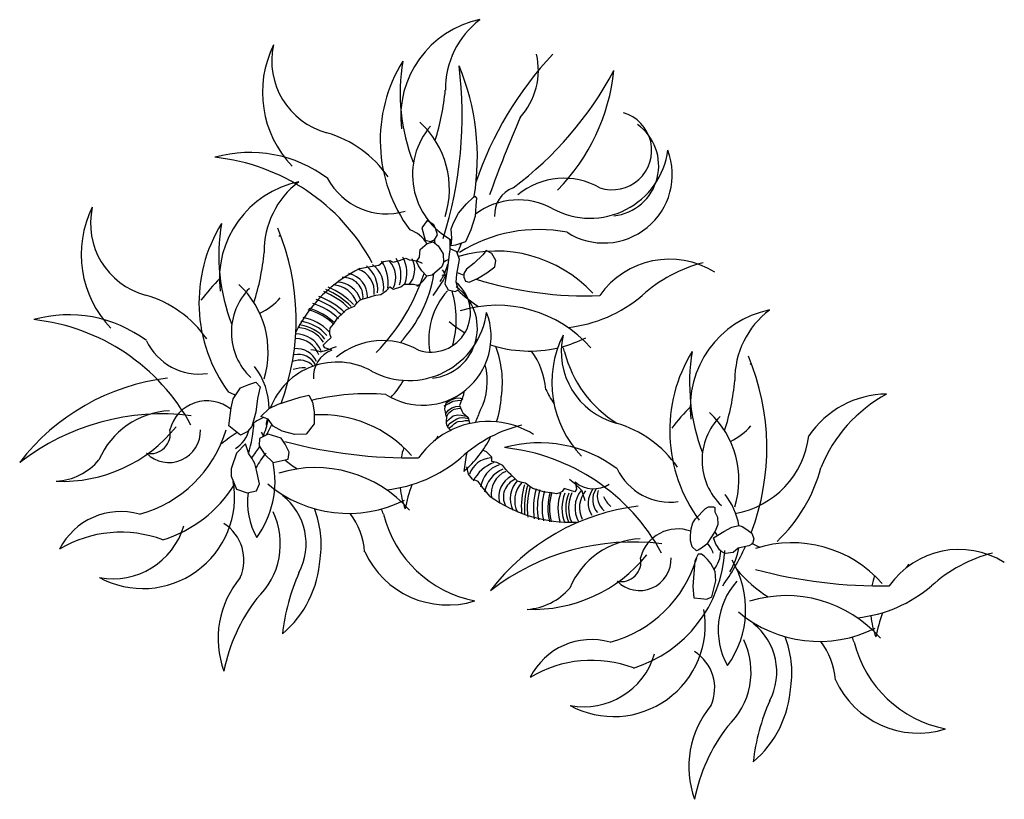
# Model space of a CAD drawing. Extents: x 19.6 to 20.76, y -18.8 to -17.88.
import ezdxf

# ---------------------------------------------------------------- set-up
doc = ezdxf.new("R2010")
doc.units = 0
doc.header["$MEASUREMENT"] = 0
doc.layers.get('0').update_dxf_attribs({"linetype": 'CONTINUOUS'})
doc.layers.add('DIBUJO', color=5, linetype='CONTINUOUS')

# ---------------------------------------------------------------- blocks, each defined once
blk = doc.blocks.new('ARBPORNA')
at = {"layer": 'DIBUJO'}
for p, q in [((-0.076, 0.2062), (-0.0702, 0.2107)), ((-0.0702, 0.2107), (-0.063, 0.212)), ((-0.063, 0.212), (-0.0591, 0.2101)), ((-0.0591, 0.2101), (-0.0514, 0.212)), ((-0.0514, 0.212), (-0.0442, 0.2146)), ((-0.0442, 0.2146), (-0.0403, 0.2127)), ((-0.0403, 0.2127), (-0.0339, 0.212)), ((-0.0339, 0.212), (-0.0306, 0.2114)), ((-0.0306, 0.2114), (-0.0248, 0.2088)), ((-0.0981, 0.2023), (-0.0857, 0.2049)), ((-0.0857, 0.2049), (-0.076, 0.2062)), ((-0.0734, 0.1718), (-0.0669, 0.1764)), ((-0.0669, 0.1764), (-0.063, 0.1809)), ((-0.063, 0.1809), (-0.0585, 0.1783)), ((-0.0585, 0.1783), (-0.0501, 0.1809)), ((-0.0501, 0.1809), (-0.0462, 0.1841)), ((-0.0462, 0.1841), (-0.0403, 0.1841)), ((-0.0403, 0.1841), (-0.0352, 0.1841)), ((-0.0352, 0.1841), (-0.03, 0.1828)), ((-0.102, 0.1614), (-0.0981, 0.1653)), ((-0.0981, 0.1653), (-0.0942, 0.1666)), ((-0.0942, 0.1666), (-0.087, 0.1686)), ((-0.087, 0.1686), (-0.0838, 0.1699)), ((-0.0838, 0.1699), (-0.0793, 0.1712)), ((-0.0793, 0.1712), (-0.0734, 0.1718)), ((-0.1247, 0.1439), (-0.1143, 0.1537)), ((-0.1143, 0.1537), (-0.1104, 0.1556)), ((-0.1104, 0.1556), (-0.1045, 0.1582)), ((-0.1045, 0.1582), (-0.102, 0.1614)), ((-0.1292, 0.1368), (-0.1247, 0.1439)), ((-0.1337, 0.1284), (-0.1331, 0.1323)), ((-0.1337, 0.1251), (-0.1337, 0.1284)), ((-0.1331, 0.1323), (-0.1292, 0.1368)), ((-0.1415, 0.1122), (-0.1376, 0.1161)), ((-0.1376, 0.1161), (-0.1318, 0.1213)), ((-0.1318, 0.1213), (-0.1337, 0.1251)), ((-0.1396, 0.1089), (-0.1415, 0.1122)), ((-0.1313, 0.1064), (-0.1396, 0.1089)), ((0.0509, -0.0136), (0.0462, -0.0117)), ((0.0572, -0.0197), (0.0509, -0.0136)), ((0.0571, -0.025), (0.0572, -0.0197)), ((0.0299, -0.0399), (0.0279, -0.0311)), ((0.063, -0.0262), (0.0571, -0.025)), ((0.0701, -0.0297), (0.063, -0.0262)), ((0.0735, -0.0345), (0.0701, -0.0297)), ((0.0768, -0.0379), (0.0735, -0.0345)), ((0.0344, -0.0456), (0.0299, -0.0399)), ((0.0412, -0.0485), (0.0344, -0.0456)), ((0.0795, -0.0401), (0.0768, -0.0379)), ((0.0846, -0.0454), (0.0795, -0.0401)), ((0.0876, -0.0482), (0.0846, -0.0454)), ((0.047, -0.0564), (0.0412, -0.0485)), ((0.0552, -0.066), (0.047, -0.0564)), ((0.0929, -0.0497), (0.0876, -0.0482)), ((0.097, -0.0504), (0.0929, -0.0497)), ((0.1021, -0.0543), (0.097, -0.0504)), ((0.1056, -0.0568), (0.1021, -0.0543)), ((0.1192, -0.0612), (0.1056, -0.0568)), ((0.1425, -0.0565), (0.14, -0.0601)), ((0.1498, -0.0592), (0.1425, -0.0565)), ((0.157, -0.0574), (0.1551, -0.0607)), ((0.1553, -0.0489), (0.157, -0.0574)), ((0.1276, -0.0618), (0.1192, -0.0612)), ((0.1334, -0.063), (0.1276, -0.0618)), ((0.1372, -0.0617), (0.1334, -0.063)), ((0.14, -0.0601), (0.1372, -0.0617)), ((0.1551, -0.0607), (0.1498, -0.0592))]:
    blk.add_line(p, q, dxfattribs=at)
for points in [[(0.0101, 0.2377), (0.0094, 0.2492), (0.012, 0.2563), (0.0178, 0.2678), (0.0274, 0.2788), (0.0358, 0.2865), (0.037, 0.2878), (0.039, 0.2852), (0.0383, 0.2768), (0.0377, 0.264), (0.0325, 0.2479), (0.0261, 0.2338), (0.0146, 0.2299), (0.0094, 0.2293)], [(-0.0189, 0.2589), (-0.0253, 0.2505), (-0.0214, 0.2357), (-0.015, 0.2344), (-0.0105, 0.2364), (-0.0067, 0.2422), (-0.0086, 0.2486), (-0.0111, 0.2537)], [(-0.0279, 0.2158), (-0.0272, 0.2248), (-0.0189, 0.2319), (-0.0118, 0.2338), (-0.006, 0.2293), (-0.0002, 0.2197), (0.0004, 0.2094), (-0.0015, 0.2043), (-0.0131, 0.1946), (-0.0195, 0.1933), (-0.0253, 0.1998), (-0.0291, 0.2055), (-0.0317, 0.2107)], [(0.0075, 0.2222), (0.0049, 0.2036), (0.0017, 0.1843), (0.0056, 0.1773), (0.0139, 0.1754), (0.0178, 0.1773), (0.0152, 0.1863), (0.0158, 0.1959), (0.0191, 0.2132), (0.0158, 0.2222), (0.0081, 0.2255)], [(0.0467, 0.2184), (0.0364, 0.2088), (0.0274, 0.2017), (0.0242, 0.1965), (0.0242, 0.1921), (0.0261, 0.1876), (0.0306, 0.1863), (0.0403, 0.1908), (0.0512, 0.1972), (0.0608, 0.2043), (0.0621, 0.212), (0.057, 0.2203), (0.0505, 0.2235)], [(-0.2524, 0.0172), (-0.2498, 0.0384), (-0.2472, 0.0488), (-0.2389, 0.0617), (-0.2291, 0.0658), (-0.2208, 0.0684), (-0.2157, 0.0632), (-0.2188, 0.0493), (-0.2208, 0.0332), (-0.2255, 0.0162), (-0.2307, 0.01), (-0.2389, 0.0063), (-0.2446, 0.011)], [(-0.2146, 0.0281), (-0.2048, 0.0374), (-0.1944, 0.0425), (-0.1686, 0.0508), (-0.1582, 0.0534), (-0.1541, 0.0451), (-0.152, 0.0338), (-0.152, 0.0193), (-0.1613, 0.0074), (-0.1748, 0.0069), (-0.1898, 0.011), (-0.2001, 0.0167), (-0.2063, 0.025)], [(-0.2063, 0.0074), (-0.2162, 0.0022), (-0.2167, -0.0066), (-0.2105, -0.0164), (-0.2001, -0.0262), (-0.1825, -0.0221), (-0.1815, -0.0138), (-0.1862, -0.0045), (-0.1908, 0.0027)], [(-0.2327, -0.004), (-0.2436, -0.0149), (-0.2498, -0.0335), (-0.2498, -0.0423), (-0.2436, -0.0573), (-0.2307, -0.0619), (-0.2198, -0.0593), (-0.2162, -0.0511), (-0.2198, -0.035), (-0.2219, -0.0273), (-0.2255, -0.0211), (-0.2291, -0.0159)], [(0.2982, -0.1301), (0.293, -0.1255), (0.2911, -0.1184), (0.2911, -0.112), (0.2918, -0.1042), (0.2937, -0.0971), (0.2969, -0.0926), (0.3086, -0.0803), (0.3124, -0.0784), (0.3183, -0.0784), (0.3196, -0.079), (0.3196, -0.0842), (0.3228, -0.0906), (0.3234, -0.099), (0.3202, -0.1068), (0.3144, -0.1158), (0.3105, -0.1223), (0.304, -0.1268), (0.3002, -0.1294)], [(0.3183, -0.1146), (0.3305, -0.1074), (0.3396, -0.1023), (0.348, -0.1003), (0.3519, -0.1016), (0.3564, -0.1042), (0.3635, -0.1094), (0.3655, -0.1158), (0.3642, -0.1217), (0.3596, -0.1242), (0.3474, -0.1268), (0.3415, -0.132), (0.3325, -0.1333), (0.328, -0.1314), (0.3254, -0.1288), (0.3228, -0.1249), (0.3208, -0.1223)], [(0.3002, -0.1339), (0.2963, -0.1417), (0.2937, -0.1721), (0.295, -0.1856), (0.3034, -0.1863), (0.3105, -0.1869), (0.3163, -0.1843), (0.3183, -0.1766), (0.3208, -0.1656), (0.3202, -0.1546), (0.315, -0.1449), (0.3111, -0.1404), (0.3073, -0.1365), (0.304, -0.1339)]]:
    blk.add_lwpolyline(points, close=True, dxfattribs=at)
for points in [[(0.0244, 0.0581), (0.0238, 0.0538), (0.0192, 0.0412), (0.0219, 0.0347), (0.0229, 0.0325), (0.0263, 0.0295), (0.0293, 0.027), (0.0309, 0.0199)], [(0.001, 0.0405), (0.0066, 0.0433), (0.0112, 0.0461), (0.0167, 0.047), (0.0214, 0.0472)], [(0.0093, 0.0113), (0.0062, 0.0144), (0.0047, 0.0172), (0.0038, 0.0199), (0.0038, 0.023), (0.0041, 0.027), (0.0032, 0.0304), (0.0026, 0.0335), (0.0019, 0.0368), (0.0022, 0.0396), (0.0044, 0.0464)], [(0.0032, 0.0439), (0.009, 0.0479), (0.0158, 0.0501), (0.0201, 0.0498), (0.0232, 0.0485)], [(0.0029, 0.0316), (0.0062, 0.0356), (0.0102, 0.0384), (0.0149, 0.0399), (0.0186, 0.0402)], [(0.0041, 0.0282), (0.0062, 0.0322), (0.0102, 0.0353), (0.013, 0.0368), (0.017, 0.0375), (0.0204, 0.0378)], [(0.0035, 0.0215), (0.0066, 0.0245), (0.0093, 0.027), (0.0118, 0.0288), (0.0167, 0.0301), (0.021, 0.0295), (0.025, 0.0288), (0.0272, 0.0285)], [(0.0059, 0.0169), (0.0069, 0.0193), (0.0099, 0.0215), (0.0127, 0.0236), (0.0158, 0.0252), (0.0192, 0.0264), (0.0232, 0.027), (0.0259, 0.0267), (0.0296, 0.0258)], [(0.0072, 0.0135), (0.0078, 0.0153), (0.0109, 0.0175), (0.013, 0.0196), (0.0155, 0.0215), (0.0176, 0.0224), (0.0226, 0.0227), (0.0259, 0.0236), (0.0296, 0.0233)]]:
    blk.add_lwpolyline(points, dxfattribs=at)
for centre, radius, start, end in [((0.0668, 0.3811), 0.1169, 101.617, 186.8845), ((0.1048, 0.4138), 0.1023, 126.9861, 180.7289), ((-0.0878, 0.41), 0.1251, 153.5391, 223.962), ((-0.1145, 0.4468), 0.0874, 167.4479, 255.0147), ((0.4345, 0.1684), 0.4188, 136.8121, 161.2348), ((0.0288, 0.4362), 0.0832, 317.8654, 13.0514), ((0.1031, 0.3534), 0.1773, 148.2488, 216.5255), ((0.1761, 0.4094), 0.2269, 170.542, 201.1552), ((-0.4584, 0.3827), 0.4806, 342.4308, 6.9858), ((-0.2402, 0.3332), 0.2804, 350.543, 22.6436), ((-0.1662, 0.6314), 0.4161, 306.6459, 331.9344), ((-0.0349, 0.4607), 0.2372, 315.6343, 353.9411), ((-0.2737, 0.4378), 0.2773, 342.2958, 354.767), ((0.1991, 0.3415), 0.0463, 251.5039, 73.7715), ((-0.101, 0.2956), 0.1082, 342.843, 47.1347), ((1.536, -0.242), 1.5738, 156.7054, 160.272), ((0.1941, 0.3236), 0.0596, 276.6676, 54.5556), ((-0.1747, 0.2337), 0.134, 35.0246, 73.6921), ((0.0512, 0.313), 0.0874, 139.0757, 241.786), ((-0.2275, 0.187), 0.1521, 53.0599, 105.7112), ((0.173, 0.3541), 0.0924, 241.6955, 352.3429), ((0.189, 0.3132), 0.0807, 237.5584, 20.7012), ((-0.2943, 0.0954), 0.2394, 28.3769, 83.876), ((-0.1467, 0.1899), 0.1169, 101.617, 186.8845), ((-0.1086, 0.2227), 0.1023, 126.9861, 180.7289), ((-0.067, 0.345), 0.0781, 207.7696, 286.5111), ((0.1421, 0.223), 0.0857, 60.4218, 129.3715), ((0.0945, 0.2658), 0.0341, 111.1847, 183.6029), ((0.0883, 0.1992), 0.0841, 60.9232, 126.8967), ((-0.3012, 0.2189), 0.1251, 153.5391, 223.962), ((-0.3279, 0.2556), 0.0874, 167.4479, 255.0147), ((-0.1103, 0.1622), 0.1773, 148.2488, 216.5255), ((-0.0373, 0.2182), 0.2269, 170.542, 201.1552), ((-0.4536, 0.142), 0.2804, 339.4542, 22.6436), ((-0.0509, 0.2128), 0.0369, 30.6938, 71.8085), ((0.1123, 0.0738), 0.1745, 78.9549, 122.2687), ((-0.0805, 0.0085), 0.2578, 115.4665, 115.9893), ((-0.2484, 0.2695), 0.2372, 351.1977, 351.6381), ((-0.1621, 0.2199), 0.1529, 4.5895, 6.3793), ((-0.0711, 0.2287), 0.0794, 357.5895, 6.0483), ((-0.2402, 0.3332), 0.2804, 336.2643, 338.8946), ((-0.4871, 0.2466), 0.2773, 342.2958, 354.767), ((0.062, 0.0672), 0.1558, 42.9088, 106.4732), ((0.0512, 0.313), 0.0874, 248.6627, 249.2916), ((-0.11, 0.1857), 0.0452, 351.6958, 34.1316), ((-0.0842, 0.192), 0.0283, 334.5869, 42.3641), ((-0.0897, 0.1941), 0.0399, 344.0421, 30.5155), ((-0.08, 0.1976), 0.0372, 338.1929, 28.9635), ((-0.0595, 0.2011), 0.026, 316.2707, 28.8588), ((0.0161, 0.1861), 0.0284, 110.4228, 123.5155), ((0.2666, 0.1131), 0.1003, 57.975, 145.0829), ((0.3463, 0.0482), 0.166, 104.0666, 132.5108), ((-0.0268, 0.0547), 0.1639, 115.7672, 153.5744), ((-0.1095, 0.1748), 0.0284, 353.9878, 71.6378), ((-0.1135, 0.1774), 0.0364, 354.3228, 50.9375), ((-0.1022, 0.1811), 0.0321, 349.3834, 53.827), ((-0.0711, 0.2287), 0.0794, 328.3667, 344.6499), ((-0.0976, 0.143), 0.1129, 26.6906, 30.8811), ((0.1677, 0.6006), 0.4304, 247.5256, 247.7473), ((0.1677, 0.6006), 0.4304, 249.3909, 250.5263), ((-0.0805, 0.0085), 0.2578, 134.938, 142.6131), ((-0.1264, 0.1558), 0.0307, 17.8514, 87.5685), ((-0.1172, 0.169), 0.0228, 353.7984, 94.7028), ((-0.1167, 0.1695), 0.0275, 357.9201, 78.4226), ((-0.2484, 0.2695), 0.2372, 315.6343, 342.1344), ((-0.1621, 0.2199), 0.1529, 316.7149, 351.1235), ((-0.0509, 0.2128), 0.0369, 302.4485, 328.2803), ((-0.0143, 0.1503), 0.0463, 251.5039, 50.1715), ((-0.2402, 0.3332), 0.2804, 324.5413, 330.275), ((-0.0143, 0.1503), 0.0463, 67.7652, 73.7715), ((0.1677, 0.6006), 0.4304, 252.5535, 272.2285), ((-0.1176, -0.0515), 0.2738, 121.6347, 122.1115), ((-0.1759, 0.1273), 0.0736, 135.3248, 226.3862), ((-0.3144, 0.1044), 0.1082, 342.843, 47.1347), ((-0.1741, 0.0922), 0.0894, 45.0055, 68.1292), ((-0.1741, 0.0922), 0.0928, 44.7875, 67.1617), ((-0.1715, 0.0948), 0.0928, 44.7875, 67.1617), ((-0.1311, 0.1525), 0.0307, 17.8514, 87.5685), ((0.0693, 0.1186), 0.0864, 138.2792, 189.685), ((-0.0194, 0.1324), 0.0596, 276.6676, 54.5556), ((-0.0976, 0.143), 0.1129, 343.7829, 17.1122), ((0.1291, 0.2942), 0.1622, 226.2972, 237.3637), ((-0.3881, 0.0426), 0.134, 35.0246, 73.6921), ((-0.2468, 0.2151), 0.0723, 295.1661, 319.3798), ((-0.1741, 0.0922), 0.0776, 45.3113, 71.6151), ((-0.1741, 0.0922), 0.0821, 45.2863, 70.2404), ((0.1291, 0.2942), 0.1622, 276.3019, 310.3539), ((-0.1741, 0.0922), 0.0633, 44.3032, 76.2913), ((-0.1741, 0.0922), 0.0651, 44.552, 75.6486), ((-0.1741, 0.0922), 0.072, 45.1432, 73.3658), ((0.0628, 0.0108), 0.1483, 41.4967, 106.8231), ((0.4076, 0.0391), 0.1169, 101.617, 186.8845), ((0.4456, 0.0718), 0.1023, 126.9861, 180.7289), ((-0.441, -0.0041), 0.1521, 53.0599, 105.7112), ((-0.5077, -0.0958), 0.2394, 28.3769, 83.876), ((-0.1741, 0.0922), 0.0485, 40.2074, 82.0784), ((-0.1741, 0.0922), 0.0533, 42.0556, 80.0382), ((-0.0405, 0.1629), 0.0924, 241.6955, 352.3429), ((-0.0244, 0.1221), 0.0807, 237.5584, 20.7012), ((0.1018, 0.2521), 0.1469, 229.8122, 238.6813), ((-0.1741, 0.0922), 0.0408, 35.4165, 85.8919), ((-0.1741, 0.0922), 0.0441, 37.8152, 84.1641), ((-0.287, 0.1475), 0.0694, 205.6891, 277.7335), ((-0.1741, 0.0922), 0.0332, 23.5448, 90.2589), ((-0.1748, 0.0895), 0.0306, 21.7024, 87.7798), ((-0.0714, 0.0318), 0.0857, 60.4218, 129.3715), ((-0.0209, 0.0692), 0.0728, 51.0126, 51.7717), ((0.1018, 0.2521), 0.1469, 244.6005, 245.3771), ((0.253, 0.0681), 0.1251, 153.5391, 223.962), ((0.2263, 0.1048), 0.0874, 167.4479, 255.0147), ((0.1018, 0.2521), 0.1469, 284.7131, 296.7237), ((-0.1731, 0.0816), 0.0265, 24.9497, 94.016), ((-0.1663, 0.0268), 0.0806, 74.2068, 82.515), ((-0.1189, 0.0746), 0.0341, 111.1847, 183.6029), ((-0.1819, 0.2451), 0.1457, 284.9091, 292.6811), ((0.1018, 0.2521), 0.1469, 251.7459, 282.9786), ((-0.047, 0.0686), 0.1166, 351.7307, 21.1992), ((0.0313, 0.0522), 0.0899, 5.0469, 36.1288), ((0.0955, 0.09), 0.0495, 16.7652, 24.3346), ((0.4439, 0.0114), 0.1773, 148.2488, 216.5255), ((0.5169, 0.0674), 0.2269, 170.542, 201.1552), ((-0.1692, 0.072), 0.0224, 43.7217, 111.8896), ((-0.1707, 0.0784), 0.0229, 27.1069, 102.2231), ((0.2771, 0.1378), 0.1383, 194.0519, 238.3122), ((0.1006, -0.0088), 0.2804, 339.1173, 22.6436), ((-0.2845, 0.0376), 0.0794, 359.6271, 38.5733), ((-0.1251, 0.0081), 0.0841, 60.9232, 159.2297), ((-0.1643, 0.0455), 0.04, 87.1468, 108.3763), ((-0.0209, 0.0692), 0.0728, 332.1924, 15.7176), ((0.4738, -0.1423), 0.2578, 115.4665, 115.9893), ((-0.2939, -0.1827), 0.2578, 96.8517, 142.6131), ((-0.1401, 0.1245), 0.1078, 316.6303, 330.0717), ((0.0693, 0.1186), 0.0864, 208.7624, 209.0341), ((-0.0976, 0.143), 0.1129, 324.0267, 324.4119), ((0.0671, 0.0958), 0.2773, 342.2958, 354.767), ((0.2186, 0.1046), 0.1074, 204.4948, 214.7652), ((-0.2782, 0.0014), 0.0451, 51.3755, 165.7435), ((-0.2644, 0.0216), 0.0369, 57.6867, 71.8085), ((-0.0898, -0.2238), 0.2787, 85.4505, 103.5392), ((-0.0573, 0.0594), 0.1259, 342.611, 356.5359), ((0.5228, -0.0566), 0.1111, 90.4171, 146.1602), ((0.6039, -0.0965), 0.1718, 118.489, 158.0231), ((-0.3174, -0.0607), 0.0957, 92.9425, 156.8692), ((0.2691, -0.064), 0.2464, 156.2474, 159.7991), ((0.4738, -0.1423), 0.2578, 134.938, 142.6131), ((-0.331, -0.2426), 0.2738, 82.8678, 127.7604), ((-0.0898, -0.2238), 0.2787, 115.879, 118.8791), ((-0.2845, 0.0376), 0.0794, 335.0813, 350.6767), ((-0.1251, 0.0081), 0.0841, 168.1373, 173.1974), ((-0.1437, -0.1116), 0.1418, 41.3853, 93.3642), ((0.4366, -0.2023), 0.2738, 121.6347, 122.1115), ((0.3783, -0.0235), 0.0736, 135.3248, 226.3862), ((0.2398, -0.0464), 0.1082, 342.843, 47.1347), ((-0.4488, 0.124), 0.1723, 267.7476, 321.2144), ((-0.3953, 0.0539), 0.1457, 284.9091, 343.4923), ((-0.3231, 0.0111), 0.0372, 224.7644, 2.2115), ((-0.3448, 0.0078), 0.0234, 258.4045, 11.5664), ((-0.2644, 0.0216), 0.0369, 302.4485, 345.7193), ((-0.3756, 0.0288), 0.1529, 343.1357, 357.0987), ((-0.4536, 0.142), 0.2804, 331.0719, 333.9277), ((0.0532, -0.078), 0.1003, 84.4739, 145.0829), ((0.1329, -0.143), 0.166, 104.0666, 117.6879), ((0.0532, -0.078), 0.1003, 57.975, 84.4739), ((0.1661, -0.1083), 0.134, 35.0246, 73.6921), ((0.3074, 0.0643), 0.0723, 295.1661, 319.3798), ((-0.0898, -0.2238), 0.2787, 123.2266, 127.932), ((-0.311, -0.0482), 0.1129, 27.9679, 30.8811), ((0.1571, -0.1205), 0.2059, 142.4994, 144.2127), ((0.1329, -0.143), 0.166, 117.6879, 132.5108), ((-0.0573, 0.0594), 0.1259, 310.3107, 333.8884), ((0.3256, 0.018), 0.1056, 279.8779, 353.108), ((-0.4536, 0.142), 0.2804, 324.5413, 327.8242), ((-0.2845, 0.0376), 0.0794, 328.3667, 328.9292), ((-0.0377, 0.5601), 0.5808, 255.1517, 270.8527), ((0.0606, -0.0423), 0.1123, 162.4281, 168.8355), ((0.1133, -0.155), 0.1521, 53.0599, 105.7112), ((0.0465, -0.2466), 0.2394, 28.3769, 83.876), ((-0.4603, 0.024), 0.0723, 273.7272, 319.3798), ((-0.1441, -0.0726), 0.0864, 138.2792, 152.1699), ((-0.0844, 0.103), 0.1622, 230.9798, 237.3637), ((-0.0844, 0.103), 0.1622, 276.3019, 310.3539), ((0.2691, -0.064), 0.2464, 168.4316, 173.601), ((0.0576, -0.0489), 0.0283, 93.3389, 161.1161), ((-0.311, -0.0482), 0.1129, 324.0267, 11.3103), ((-0.1507, -0.1804), 0.1483, 41.4967, 106.8231), ((0.0755, -0.0685), 0.0452, 110.4478, 152.8836), ((0.0758, -0.0594), 0.0321, 108.1354, 172.579), ((0.0844, -0.0675), 0.0364, 113.0748, 169.6895), ((0.2672, -0.0033), 0.0694, 205.6891, 277.7335), ((0.2666, 0.015), 0.1842, 313.3528, 345.1508), ((0.0848, -0.0627), 0.0284, 112.7398, 190.3897), ((0.0929, -0.0665), 0.0275, 116.6721, 194.0333), ((0.0936, -0.0668), 0.0228, 112.5504, 206.9422), ((0.058, -0.16), 0.1457, 43.6611, 51.4331), ((-0.3535, -0.0667), 0.1078, 241.5751, 9.8523), ((-0.3756, 0.0288), 0.1529, 287.2547, 328.0822), ((-0.1117, 0.0609), 0.1469, 229.8122, 296.7237), ((0.0606, -0.0423), 0.1123, 186.8686, 200.0209), ((0.1571, -0.1205), 0.2059, 160.6274, 168.8698), ((0.1096, -0.0685), 0.0307, 136.6034, 206.3205), ((0.1148, -0.0709), 0.0307, 136.6034, 206.3205), ((0.1847, -0.0786), 0.0928, 163.5395, 184.3955), ((0.1883, -0.0797), 0.0928, 163.5395, 184.5658), ((0.1883, -0.0797), 0.0894, 163.7575, 186.8812), ((0.1883, -0.0797), 0.0821, 164.0382, 188.9924), ((0.1772, -0.0229), 0.0341, 229.9367, 302.3549), ((0.1988, -0.0701), 0.0229, 145.8589, 220.9751), ((-0.1441, -0.0726), 0.0864, 172.7793, 209.0341), ((-0.2343, -0.122), 0.0728, 332.1924, 51.7717), ((0.1503, 0.0675), 0.1639, 234.5192, 272.3264), ((0.1883, -0.0797), 0.0776, 164.0633, 190.3671), ((0.1883, -0.0797), 0.072, 163.8952, 192.1178), ((0.1883, -0.0797), 0.0651, 163.304, 194.4006), ((0.1883, -0.0797), 0.0633, 163.0552, 195.0433), ((0.1883, -0.0797), 0.0533, 160.8076, 198.7902), ((0.1883, -0.0797), 0.0485, 158.9594, 200.8304), ((0.1883, -0.0797), 0.0441, 156.5672, 202.9161), ((0.1883, -0.0797), 0.0408, 154.1685, 204.6439), ((0.1883, -0.0797), 0.0332, 142.2968, 209.0109), ((0.191, -0.079), 0.0306, 140.4544, 206.5318), ((0.2419, -0.0414), 0.0806, 192.9588, 201.267), ((0.1971, -0.0737), 0.0265, 143.7017, 212.768), ((0.2037, -0.0657), 0.0224, 162.4737, 230.6416), ((0.2245, -0.0486), 0.04, 205.8988, 227.1283), ((0.2697, -0.1132), 0.0794, 9.3427, 38.5733), ((-0.2604, -0.1226), 0.1166, 351.7307, 21.1992), ((-0.1179, -0.1012), 0.0495, 16.7652, 24.3346), ((0.2603, -0.3335), 0.2578, 96.8517, 142.6131), ((-0.3797, -0.1644), 0.0806, 74.2068, 153.3837), ((-0.2803, -0.1219), 0.0885, 313.2863, 25.2769), ((-0.1821, -0.139), 0.0899, 5.0469, 36.1288), ((0.0637, -0.0533), 0.1383, 194.0519, 258.992), ((-0.3888, -0.0758), 0.0871, 259.4279, 343.4055), ((-0.2855, -0.1409), 0.0508, 336.1286, 57.7425), ((0.276, -0.1494), 0.0451, 69.946, 165.7435), ((-0.3796, -0.2482), 0.14, 69.3378, 121.0458), ((0.2899, -0.1292), 0.0369, 27.6949, 36.0194), ((0.2232, -0.3935), 0.2738, 82.8678, 127.7604), ((0.2369, -0.2115), 0.0957, 92.9425, 156.8692), ((0.276, -0.1494), 0.0451, 21.6357, 38.8098), ((0.1006, -0.0088), 0.2804, 324.5413, 335.5013), ((0.2697, -0.1132), 0.0794, 328.3667, 350.2391), ((0.4142, -0.0263), 0.1078, 241.5751, 247.3389), ((0.4105, -0.2624), 0.1418, 41.3853, 107.5814), ((0.0052, -0.0865), 0.1074, 204.4948, 287.3758), ((0.1054, -0.0268), 0.1723, 267.7476, 321.2144), ((0.1589, -0.0969), 0.1457, 284.9091, 343.4923), ((0.2094, -0.143), 0.0234, 258.4045, 11.5664), ((0.2311, -0.1397), 0.0372, 224.7644, 2.2115), ((0.1787, -0.1221), 0.1529, 287.2547, 357.0987), ((0.2899, -0.1292), 0.0369, 321.7096, 358.4901), ((0.6074, -0.2288), 0.1003, 57.975, 145.0829), ((0.6871, -0.2938), 0.166, 104.0666, 132.5108), ((-0.2707, -0.1318), 0.1259, 310.3107, 356.5359), ((0.2432, -0.199), 0.1129, 324.0267, 30.8811), ((0.7114, -0.2713), 0.2059, 142.4994, 144.2127), ((-0.1528, -0.2335), 0.1123, 140.1168, 200.0209), ((0.0556, -0.2552), 0.2464, 156.2474, 173.601), ((0.4699, -0.0478), 0.1622, 220.0094, 237.3637), ((0.5166, 0.4093), 0.5808, 255.1517, 270.8527), ((0.6148, -0.1931), 0.1123, 162.4281, 168.8355), ((0.4101, -0.2234), 0.0864, 138.2792, 209.0341), ((0.4699, -0.0478), 0.1622, 276.3019, 310.3539), ((0.094, -0.1269), 0.0723, 273.7272, 319.3798), ((0.4036, -0.3312), 0.1483, 41.4967, 106.8231), ((-0.0563, -0.3117), 0.2059, 142.4994, 168.8698), ((0.2007, -0.2175), 0.1078, 241.5751, 9.8523), ((0.4426, -0.0899), 0.1469, 229.8122, 296.7237), ((0.6148, -0.1931), 0.1123, 186.8686, 200.0209), ((0.7114, -0.2713), 0.2059, 160.6274, 168.8698), ((0.3199, -0.2728), 0.0728, 332.1924, 51.7717), ((0.2938, -0.2734), 0.1166, 351.7307, 21.1992), ((0.4363, -0.252), 0.0495, 16.7652, 24.3346), ((0.1745, -0.3152), 0.0806, 74.2068, 153.3837), ((0.2739, -0.2727), 0.0885, 313.2863, 25.2769), ((0.3721, -0.2898), 0.0899, 5.0469, 36.1288), ((0.6179, -0.2041), 0.1383, 194.0519, 258.992), ((0.1654, -0.2267), 0.0871, 259.4279, 343.4055), ((0.2688, -0.2917), 0.0508, 336.1286, 57.7425), ((0.1747, -0.3991), 0.14, 69.3378, 121.0458), ((0.5594, -0.2374), 0.1074, 204.4948, 287.3758), ((0.2835, -0.2826), 0.1259, 310.3107, 356.5359), ((0.4014, -0.3843), 0.1123, 140.1168, 200.0209), ((0.6099, -0.406), 0.2464, 156.2474, 173.601), ((0.4979, -0.4625), 0.2059, 142.4994, 168.8698)]:
    blk.add_arc(centre, radius, start, end, dxfattribs=at)

msp = doc.modelspace()

# ---------------------------------------------------------------- block references
msp.add_blockref('ARBPORNA', (20.0959, -18.3759))

doc.saveas('drawing.dxf')
